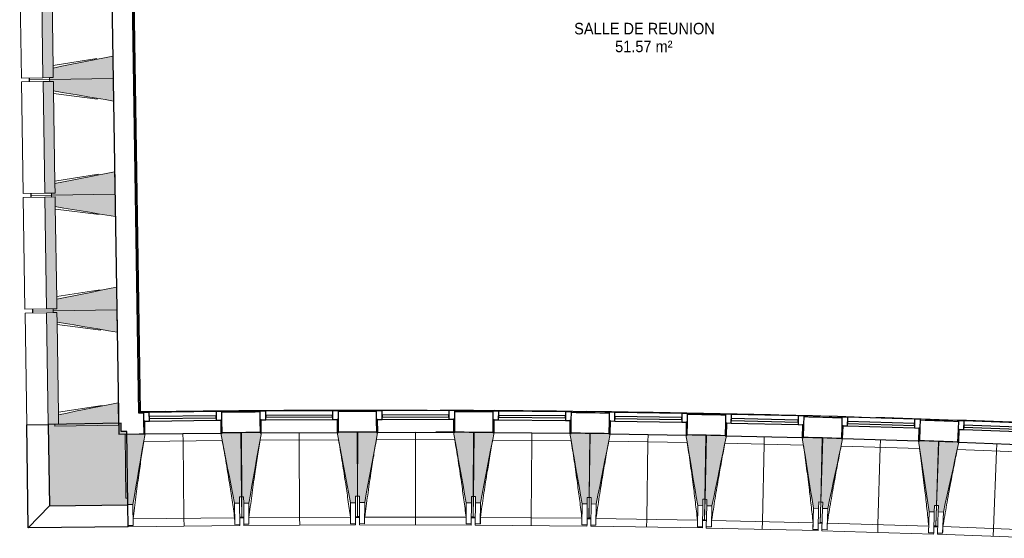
# Model space of a CAD drawing. Header units: millimetres. Extents: x 1909 to 61055, y -36590 to 14615.
# Tile 1 of 42: x 15642 to 23302, y -21351 to -17313. Entities that reach past the tile are written whole.
import ezdxf

# ---------------------------------------------------------------- set-up
doc = ezdxf.new("R2010")
doc.units = ezdxf.units.MM
for name, color, linetype, lineweight in [('A-AREA-IDEN', 7, 'Continuous', 30), ('A-FLOR', 7, 'Continuous', 25), ('A-FLOR-HRAL', 7, 'Continuous', 18), ('A-GENM', 7, 'Continuous', 18), ('A-GLAZ', 7, 'Continuous', 25), ('A-WALL', 7, 'Continuous', 25), ('A-WALL-PATT', 7, 'Continuous', 25), ('I-WALL', 7, 'Continuous', 25), ('S-BEAM', 7, 'Continuous', 18)]:
    doc.layers.add(name, color=color, linetype=linetype, lineweight=lineweight)
doc.styles.add('Arial_1', font='arial.ttf', dxfattribs={"width": 0.9, "height": 90})

# ---------------------------------------------------------------- blocks, each defined once
blk = doc.blocks.new('XXX_VIDE FENETRE - 590-389517-2021_015_1111_DCE_1_50_N0 FINI_SSI_GEN')
at = {"layer": 'A-GLAZ'}
for p, q in [((-305.1, 0), (-305.1, -100)), ((-295.1, 0), (-305.1, 0)), ((295.1, 0), (-295.1, 0)), ((-295.1, -100), (-295.1, 0)), ((305.1, 0), (295.1, 0)), ((295.1, 0), (295.1, -100)), ((305.1, -100), (305.1, 0)), ((-305.1, -100), (-295.1, -100)), ((-260.1, -100), (-305.1, -100)), ((-305.1, -100), (-305.1, -167.5)), ((-260.1, -167.5), (-260.1, -100)), ((260.1, -100), (-260.1, -100)), ((260.1, -100), (260.1, -167.5)), ((305.1, -100), (260.1, -100)), ((295.1, -100), (305.1, -100)), ((305.1, -167.5), (305.1, -100)), ((-305.1, -167.5), (-260.1, -167.5)), ((-260.1, -167.5), (260.1, -167.5)), ((260.1, -167.5), (305.1, -167.5))]:
    blk.add_line(p, q, dxfattribs=at)
at = {"layer": 'A-GLAZ', "color": 173, "true_color": 0x5c63b1}
for p, q in [((260.1, -120), (-260.1, -120)), ((-260.1, -120), (-260.1, -135)), ((-260.1, -135), (260.1, -135)), ((260.1, -135), (260.1, -120))]:
    blk.add_line(p, q, dxfattribs=at)
blk = doc.blocks.new('Garde-corps - Garde-corps-505471-2021_015_1111_DCE_1_50_N0 FINI_SSI_GEN')
at = {"layer": 'A-FLOR-HRAL'}
for p, q in [((-23086, -20374.6), (-23179.6, -14274.3)), ((-23079, -20367.4), (-23172.4, -14281.4)), ((-23077.3, -20365.6), (-23170.6, -14283.1)), ((-23075.7, -20363.9), (-23168.9, -14284.7)), ((-23053.8, -20374.2), (-23086, -20374.6)), ((-23053.8, -20374.5), (-23086, -20374.6)), ((-22881.9, -20361.4), (-23075.7, -20364)), ((-22496.9, -20361.8), (-23075.7, -20363.9)), ((-22194.8, -20367.9), (-22206.1, -20368)), ((-21242.4, -20361.3), (-21421.4, -20361.5)), ((-21305.3, -20364.3), (-21317.5, -20364.3)), ((-20334.9, -20364.6), (-20632.1, -20365.7)), ((-20334.9, -20364.3), (-20512.2, -20363.2)), ((-20416.3, -20366.8), (-20428.3, -20366.7)), ((-19430.2, -20373.6), (-19589.1, -20371.5)), ((-19528.2, -20375.3), (-19538.4, -20375.2)), ((-18640.7, -20389.9), (-18648.3, -20389.7)), ((-17756.3, -20410.4), (-17767, -20410.1)), ((-16861.8, -20437.2), (-16867.8, -20437))]:
    blk.add_line(p, q, dxfattribs=at)
at = {"layer": 'A-FLOR-HRAL', "flags": 128}
for points in [[(-23086, -20374.6), (-23086.1, -20374.7), (-23086.4, -20375), (-23086.8, -20375.4), (-23087.3, -20376), (-23087.9, -20376.5), (-23088.4, -20377.1), (-23089, -20377.7)], [(-23079, -20367.4), (-23082.5, -20371), (-23086, -20374.6)], [(-23075.7, -20363.9), (-23075.7, -20364), (-23075.8, -20364), (-23075.9, -20364.2), (-23076.1, -20364.4), (-23076.3, -20364.6), (-23076.5, -20364.8), (-23076.7, -20365), (-23076.9, -20365.2), (-23077.1, -20365.4), (-23077.3, -20365.6)], [(-20066.6, -20360.7), (-20319.7, -20353.9), (-20757, -20355.5)]]:
    blk.add_lwpolyline(points, dxfattribs=at)
at = {"layer": 'A-FLOR-HRAL'}
for radius, start, end in [(130446.8, 87.310169, 90.815427), (130448.6, 89.835073, 90.814662), (130439.7, 90.406296, 90.536372), (130448.6, 89.336655, 89.7902), (130448.6, 88.37491, 89.291333), (130439.7, 88.843215, 88.944631), (130439.7, 88.437759, 88.546818), (130448.6, 87.310907, 88.301428), (130439.7, 88.038301, 88.149006)]:
    blk.add_arc((-21222.6, -150801), radius, start, end, dxfattribs=at)
blk = doc.blocks.new('B02_ARC_rvt-1-2021_015_1111_DCE_1_50_N0 FINI_SSI_GEN')
at = {"layer": 'A-FLOR'}
blk.add_line((-16816.9, -20598.5), (-16761.3, -20600.5), dxfattribs=at)
at = {"layer": 'I-WALL'}
for p, q in [((-23342.6, -14273.6), (-23246.5, -20540)), ((-23089, -20377.7), (-23182.7, -14271.4)), ((-23053.8, -20377.2), (-23089, -20377.7)), ((-20631.4, -20525.6), (-20778.9, -20525.1)), ((-20631.4, -20524.5), (-20631.4, -20525.6)), ((-23246.5, -20540), (-23086.5, -20537.6)), ((-23086.5, -20537.6), (-23051.9, -20537.1))]:
    blk.add_line(p, q, dxfattribs=at)
for radius, start, end in [(130436.7, 90.406299, 90.536369), (130436.7, 90.008684, 90.138261), (130436.7, 89.610089, 89.740641), (130436.7, 89.212665, 89.342052), (130436.7, 88.814853, 88.944628), (130436.7, 88.41704, 88.546816), (130436.7, 88.019227, 88.149003), (130276.7, 90.406468, 90.536211), (130276.7, 90.008366, 90.138102), (130276.7, 89.610257, 89.739993), (130276.7, 89.212833, 89.34189), (130276.7, 88.81502, 88.944466), (130276.7, 88.417206, 88.546653), (130276.7, 88.019392, 88.14884)]:
    blk.add_arc((-21222.6, -150801), radius, start, end, dxfattribs=at)
at = {"layer": 'A-FLOR-HRAL', "lineweight": 18}
blk.add_blockref('Garde-corps - Garde-corps-505471-2021_015_1111_DCE_1_50_N0 FINI_SSI_GEN', (0, 0), dxfattribs=at)
at = {"layer": 'A-GLAZ', "lineweight": 18}
for p, rotation in [((-22746.8, -20535), 180.6653118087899), ((-21841.7, -20527.8), 180.2680427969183), ((-20936.5, -20525.9), 180.2680427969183), ((-20031.3, -20531.1), 179.4735047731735), ((-19127.8, -20542.5), 179.0762357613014), ((-18223.4, -20560.2), 178.6789667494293), ((-17319.2, -20584.2), 178.2816977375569), ((-16415.2, -20614.5), 177.8844287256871)]:
    blk.add_blockref('XXX_VIDE FENETRE - 590-389517-2021_015_1111_DCE_1_50_N0 FINI_SSI_GEN', p, dxfattribs=dict(at, rotation=rotation))
blk = doc.blocks.new('20_MUR PREFA_01 - MODULE_01 B-3165811-2021_015_1111_DCE_1_50_N0 FINI_SSI_GEN')
at = {"layer": 'A-GENM'}
for p, q in [((0, 722.1), (0, 661.4)), ((0, 661.4), (0, 58.5)), ((0, 0.7), (0, 58.5))]:
    blk.add_line(p, q, dxfattribs=at)
blk = doc.blocks.new('Murs 5 - Murs 1-3191041-2021_015_1111_DCE_1_50_N0 FINI_SSI_GEN')
at = {"layer": 'A-WALL-PATT', "true_color": 0x787878}
blk.add_hatch(color=8, dxfattribs=at).paths.add_polyline_path([(-23784.6, -21097.2), (-23175.4, -21090.2), (-23182.1, -20519), (-23226.5, -20519), (-23227.5, -20455.8), (-23794.3, -20464.5), (-23789.9, -20749.6)])
at = {"layer": 'A-WALL'}
for p, q in [((-23962, -20467.1), (-23794.3, -20464.5)), ((-23949.7, -21270.4), (-23962, -20467.1)), ((-23227.5, -20455.8), (-23794.3, -20464.5)), ((-23794.3, -20464.5), (-23784.6, -21097.2)), ((-23226.5, -20519.5), (-23227.5, -20455.8)), ((-23182.1, -20519), (-23226.5, -20519.5)), ((-23175.4, -21090.2), (-23182.1, -20519)), ((-23784.6, -21097.2), (-23949.7, -21270.4)), ((-23784.6, -21097.2), (-23175.4, -21090.2)), ((-23173.4, -21261.3), (-23175.4, -21090.2)), ((-23173.4, -21261.3), (-23949.7, -21270.4))]:
    blk.add_line(p, q, dxfattribs=at)
blk = doc.blocks.new('B02_DC_STR_rvt-1-2021_015_1111_DCE_1_50_N0 FINI_SSI_GEN')
at = {"layer": 'S-BEAM', "lineweight": 5, "true_color": 0x787878}
for points in [[(-23835.7, -17764.9), (-23755.1, -17763.6), (-23768.4, -16893.7), (-23849.1, -16895), (-23835.7, -17763.6)], [(-23783.6, -17779.1), (-23289, -17771.5), (-23291.7, -17596.5), (-23756.2, -17689.2), (-23755.1, -17763.6), (-23783.8, -17764.1), (-23783.7, -17771.5)], [(-23286.3, -17946.4), (-23289, -17771.5), (-23783.6, -17779.1), (-23783.4, -17794.1), (-23754.6, -17794.1), (-23753.5, -17868.1), (-23341.7, -17937.1)], [(-23821.9, -18664.7), (-23741.3, -18663.5), (-23754.6, -17793.6), (-23835.3, -17794.8), (-23821.9, -18663.5)], [(-23769.8, -18678.9), (-23275.2, -18671.4), (-23277.9, -18496.4), (-23742.4, -18589.1), (-23741.3, -18663.5), (-23770, -18663.9), (-23769.9, -18671.4)], [(-23272.5, -18846.3), (-23275.2, -18671.4), (-23769.8, -18678.9), (-23769.6, -18693.9), (-23740.8, -18693.9), (-23739.7, -18768), (-23275.2, -18845.9)], [(-23808.1, -19564.6), (-23727.5, -19563.4), (-23740.8, -18693.5), (-23821.5, -18694.7), (-23808.1, -19563.4)], [(-23756, -19578.8), (-23261.4, -19571.3), (-23264.1, -19396.3), (-23728.6, -19489), (-23727.5, -19563.4), (-23756.2, -19563.8), (-23756.1, -19571.3)], [(-23794.3, -20464.5), (-23713.7, -20463.3), (-23727, -19593.4), (-23807.7, -19594.6), (-23794.3, -20463.3)], [(-23258.7, -19746.2), (-23261.4, -19571.3), (-23756, -19578.8), (-23755.8, -19593.8), (-23727, -19593.8), (-23725.9, -19667.8), (-23261.4, -19745.8)], [(-23742.2, -20478.7), (-23247.6, -20471.1), (-23250.3, -20296.2), (-23714.8, -20388.8), (-23713.7, -20463.3), (-23742.4, -20463.7), (-23742.3, -20471.1)], [(-22345.5, -21078.5), (-22305.5, -21078), (-22305.5, -21028), (-22291.1, -21027.8), (-22296.9, -20529.1), (-22441.8, -20530.7), (-22441.8, -20531.4), (-22451.7, -20531.5), (-22355.3, -21028)], [(-22274.1, -21077.9), (-22234.1, -21077.7), (-22136.8, -20529.2), (-22146.8, -20529.2), (-22147.2, -20528.5), (-22291.7, -20529.2), (-22289.3, -21028), (-22274.3, -21028), (-22274.1, -21077.7)], [(-21444.1, -21074), (-21404.1, -21073.9), (-21404.1, -21023.9), (-21389.4, -21023.8), (-21391.7, -20525), (-21536.6, -20525.7), (-21536.6, -20526.4), (-21546.6, -20526.4), (-21453.5, -21023.9)], [(-21332.7, -21073.1), (-21232, -20527.3), (-21241.6, -20527.3), (-21242.1, -20524.5), (-21386.5, -20524.2), (-21387.6, -21023), (-21372.6, -21023), (-21372.6, -21073)], [(-20502.7, -21075), (-20502.6, -21025), (-20487.6, -21025), (-20486.5, -20526.2), (-20641.5, -20525.9), (-20542.7, -21074.9)], [(-20431.3, -21075.5), (-20326.4, -20528.3), (-20336.4, -20528.3), (-20336.4, -20527.6), (-20481.3, -20526.2), (-20485.9, -21025), (-20470.9, -21025.1), (-20470.9, -21075.1)], [(-23175.4, -21088.1), (-23135.4, -21087.6), (-23041.9, -20538.4), (-23051.9, -20538.4), (-23051.9, -20537.8), (-23196.8, -20539.5), (-23191, -21038.3), (-23176, -21038.3), (-23175.5, -21087.6)], [(-19601.4, -21083.1), (-19600.9, -21033.1), (-19585.9, -21033.3), (-19581.3, -20534.5), (-19726.2, -20533.2), (-19726.2, -20533.9), (-19736.2, -20533.9), (-19641.4, -21082.8)], [(-19531.6, -21084.2), (-19422.9, -20537.7), (-19432.8, -20537.6), (-19432.8, -20536.9), (-19577.7, -20534.6), (-19585.7, -21033.3), (-19570.7, -21033.5), (-19571.5, -21083.5), (-19570.7, -21083.5)], [(-18701.7, -21097.5), (-18700.9, -21047.5), (-18685.9, -21047.8), (-18677.8, -20549.1), (-18822.7, -20546.7), (-18822.7, -20547.4), (-18832.7, -20547.4), (-18741.7, -21096.9)], [(-18631, -21099.1), (-18518.5, -20553.4), (-18528.4, -20553.2), (-18528.4, -20552.5), (-18673.3, -20549.2), (-18684.8, -21047.8), (-18669.8, -21048.2), (-18670.9, -21098.2), (-18669.8, -21098.2)], [(-17801.2, -21118.2), (-17800, -21068.2), (-17785, -21068.6), (-17773.5, -20569.9), (-17918.4, -20566.6), (-17918.4, -20567.3), (-17928.3, -20567.3), (-17841.2, -21117.3), (-17807.8, -21118.1)], [(-17730.5, -21120.2), (-17614.2, -20575.4), (-17624.2, -20575.1), (-17624.2, -20574.4), (-17769, -20570.1), (-17784, -21068.6), (-17769, -21069.1), (-17770.5, -21119), (-17769, -21119.1)], [(-16900.9, -21145.1), (-16899.4, -21095.2), (-16884.4, -21095.6), (-16869.4, -20597), (-17014.2, -20592.7), (-17014.3, -20593.4), (-17024.2, -20593.4), (-16940.8, -21143.9)], [(-16830.2, -21147.7), (-16710.1, -20603.6), (-16720.1, -20603.2), (-16720.1, -20602.6), (-16864.9, -20597.2), (-16883.3, -21095.7), (-16868.3, -21096.2), (-16870.1, -21146.2), (-16868.3, -21146.2)]]:
    blk.add_hatch(color=8, dxfattribs=at).paths.add_polyline_path(points)
at = {"layer": 'A-FLOR'}
for p, q in [((-23944.1, -17766.5), (-23943.9, -17781.5)), ((-23943.9, -17781.5), (-23943.7, -17796.5)), ((-23930.3, -18666.4), (-23930.1, -18681.4)), ((-23930.1, -18681.4), (-23929.9, -18696.4)), ((-23916.5, -19566.3), (-23916.3, -19581.3)), ((-23916.3, -19581.3), (-23916.1, -19596.3)), ((-22289.2, -21189.9), (-22304.2, -21190.1)), ((-22304.2, -21190.8), (-22273.6, -21190.5)), ((-22288.6, -21190.6), (-22289.2, -21190.6)), ((-22273.6, -21190), (-22288.6, -21190.1)), ((-21388.6, -21185.9), (-21403.6, -21186)), ((-21403.6, -21186.4), (-21373, -21186.4)), ((-21388, -21186.4), (-21388.6, -21186.4)), ((-21373, -21185.1), (-21388, -21185.1)), ((-20488, -21187.1), (-20503, -21187.1)), ((-20472.4, -21188.6), (-20503, -21188.4)), ((-20503, -21188.4), (-20472.4, -21188.6)), ((-19573.4, -21196.9), (-19602.4, -21196.5)), ((-19602.4, -21196.5), (-19573.4, -21196.9)), ((-19573.4, -21195.6), (-19588.4, -21195.4)), ((-18688.5, -21209.9), (-18703.5, -21209.6)), ((-18673.6, -21211.5), (-18703.5, -21210.9)), ((-18703.5, -21210.9), (-18673.6, -21211.5)), ((-17803.8, -21231.6), (-17773.9, -21232.3)), ((-17773.8, -21231.1), (-17788.8, -21230.6)), ((-16889.3, -21257.6), (-16904.2, -21257.2)), ((-16874.3, -21259.4), (-16904.2, -21258.4)), ((-16904.2, -21258.4), (-16874.3, -21259.4))]:
    blk.add_line(p, q, dxfattribs=at)
at = {"layer": 'S-BEAM'}
for p, q in [((-24016.8, -16897.5), (-24003.4, -17767.4)), ((-23849.1, -16895), (-23835.7, -17764.9)), ((-23756.2, -17688.6), (-23767.3, -16968.7)), ((-23756.5, -17669.7), (-23417, -17616.2)), ((-23289, -17771.5), (-23291.7, -17596.5)), ((-23756.2, -17689.2), (-23755.1, -17763.6)), ((-23755.1, -17763.6), (-23756.2, -17689.2)), ((-23835.7, -17764.9), (-24003.4, -17767.4)), ((-23943.9, -17781.5), (-23944.1, -17766.5)), ((-23835.7, -17764.9), (-23755.1, -17763.6)), ((-23755.1, -17763.6), (-23783.8, -17764.1)), ((-23783.8, -17764.1), (-23783.6, -17779.1)), ((-23783.6, -17779.1), (-23289, -17771.5)), ((-23289, -17771.5), (-23783.6, -17779.1)), ((-23286.3, -17946.4), (-23289, -17771.5)), ((-24003, -17797.4), (-23835.3, -17794.8)), ((-24003, -17797.4), (-23989.6, -18667.3)), ((-23783.6, -17779.1), (-23943.9, -17781.5)), ((-23943.9, -17781.5), (-23783.6, -17779.1)), ((-23943.7, -17796.5), (-23943.9, -17781.5)), ((-23754.6, -17793.6), (-23835.3, -17794.8)), ((-23835.3, -17794.8), (-23821.9, -18664.7)), ((-23783.6, -17779.1), (-23783.4, -17794.1)), ((-23783.4, -17794.1), (-23754.6, -17793.6)), ((-23754.6, -17793.6), (-23753.5, -17868.1)), ((-23753.5, -17868.1), (-23754.6, -17793.6)), ((-23742.4, -18588.5), (-23753.5, -17868.6)), ((-23412.2, -17930.6), (-23753.2, -17887.5)), ((-23742.7, -18569.6), (-23403.2, -18516.1)), ((-23275.2, -18671.4), (-23277.9, -18496.4)), ((-23742.4, -18589.1), (-23741.3, -18663.5)), ((-23741.3, -18663.5), (-23742.4, -18589.1)), ((-23821.9, -18664.7), (-23989.6, -18667.3)), ((-23930.1, -18681.4), (-23930.3, -18666.4)), ((-23769.8, -18678.9), (-23930.1, -18681.4)), ((-23930.1, -18681.4), (-23769.8, -18678.9)), ((-23929.9, -18696.4), (-23930.1, -18681.4)), ((-23821.9, -18664.7), (-23741.3, -18663.5)), ((-23741.3, -18663.5), (-23770, -18663.9)), ((-23770, -18663.9), (-23769.8, -18678.9)), ((-23769.8, -18678.9), (-23275.2, -18671.4)), ((-23275.2, -18671.4), (-23769.8, -18678.9)), ((-23769.8, -18678.9), (-23769.6, -18693.9)), ((-23272.5, -18846.3), (-23275.2, -18671.4)), ((-23989.2, -18697.3), (-23821.5, -18694.7)), ((-23989.2, -18697.3), (-23975.8, -19567.2)), ((-23740.8, -18693.5), (-23821.5, -18694.7)), ((-23821.5, -18694.7), (-23808.1, -19564.6)), ((-23769.6, -18693.9), (-23740.8, -18693.5)), ((-23740.8, -18693.5), (-23739.7, -18768)), ((-23739.7, -18768), (-23740.8, -18693.5)), ((-23728.6, -19488.4), (-23739.7, -18768.5)), ((-23398.4, -18830.5), (-23739.4, -18787.4)), ((-23728.9, -19469.5), (-23389.4, -19416)), ((-23261.4, -19571.3), (-23264.1, -19396.3)), ((-23728.6, -19489), (-23727.5, -19563.4)), ((-23727.5, -19563.4), (-23728.6, -19489)), ((-23808.1, -19564.6), (-23975.8, -19567.2)), ((-23975.4, -19597.2), (-23807.7, -19594.6)), ((-23975.4, -19597.2), (-23962, -20467.1)), ((-23916.3, -19581.3), (-23916.5, -19566.3)), ((-23756, -19578.8), (-23916.3, -19581.3)), ((-23916.3, -19581.3), (-23756, -19578.8)), ((-23916.1, -19596.3), (-23916.3, -19581.3)), ((-23808.1, -19564.6), (-23727.5, -19563.4)), ((-23727, -19593.4), (-23807.7, -19594.6)), ((-23807.7, -19594.6), (-23794.3, -20464.5)), ((-23727.5, -19563.4), (-23756.2, -19563.8)), ((-23756.2, -19563.8), (-23756, -19578.8)), ((-23756, -19578.8), (-23261.4, -19571.3)), ((-23261.4, -19571.3), (-23756, -19578.8)), ((-23756, -19578.8), (-23755.8, -19593.8)), ((-23755.8, -19593.8), (-23727, -19593.4)), ((-23727, -19593.4), (-23725.9, -19667.8)), ((-23725.9, -19667.8), (-23727, -19593.4)), ((-23258.7, -19746.2), (-23261.4, -19571.3)), ((-23714.8, -20388.3), (-23725.8, -19668.4)), ((-23384.6, -19730.3), (-23725.6, -19687.3)), ((-23247.6, -20471.1), (-23250.3, -20296.2)), ((-23715.1, -20369.4), (-23375.6, -20315.9)), ((-23714.8, -20388.8), (-23713.7, -20463.3)), ((-23713.7, -20463.3), (-23714.8, -20388.8)), ((-23794.3, -20464.5), (-23962, -20467.1)), ((-23794.3, -20464.5), (-23713.7, -20463.3)), ((-23713.7, -20463.3), (-23742.4, -20463.7)), ((-23742.4, -20463.7), (-23742.2, -20478.7)), ((-23742.2, -20478.7), (-23247.6, -20471.1)), ((-22296.9, -20529.1), (-22441.8, -20530.7)), ((-22291.1, -21027.8), (-22296.9, -20529.1)), ((-22146.8, -20528.5), (-22291.7, -20529.2)), ((-22291.7, -20529.2), (-22289.3, -21028)), ((-21391.7, -20525), (-21536.7, -20525.7)), ((-21389.4, -21023.8), (-21391.7, -20525)), ((-21386.5, -20524.2), (-21387.6, -21023)), ((-21241.6, -20524.5), (-21386.5, -20524.2)), ((-21231.6, -20525.1), (-21231.5, -20524.5)), ((-20936.5, -20525.9), (-20641.4, -20526.6)), ((-20486.5, -20526.2), (-20641.5, -20525.9)), ((-20487.6, -21025), (-20486.5, -20526.2)), ((-20481.3, -20526.2), (-20485.9, -21025)), ((-20336.4, -20527.6), (-20481.3, -20526.2)), ((-23051.9, -20537.8), (-23196.8, -20539.5)), ((-23196.8, -20539.5), (-23191, -21038.3)), ((-22440.9, -20589.2), (-23051.4, -20596.3)), ((-21536.2, -20584.2), (-22146.6, -20587)), ((-20631.4, -20584.4), (-21241.9, -20583)), ((-19726.6, -20591.7), (-20337.1, -20586)), ((-19581.3, -20534.5), (-19726.3, -20533.2)), ((-19585.9, -21033.3), (-19581.3, -20534.5)), ((-19577.7, -20534.6), (-19585.7, -21033.3)), ((-19432.8, -20536.9), (-19577.7, -20534.6)), ((-18823.5, -20605.2), (-19433.9, -20595.4)), ((-18677.8, -20549.1), (-18822.8, -20546.7)), ((-18685.9, -21047.8), (-18677.8, -20549.1)), ((-18673.3, -20549.2), (-18684.8, -21047.8)), ((-18528.4, -20552.5), (-18673.3, -20549.2)), ((-17773.5, -20569.9), (-17918.5, -20566.6)), ((-17785, -21068.6), (-17773.5, -20569.9)), ((-17769, -20570.1), (-17784, -21068.6)), ((-17624.2, -20574.4), (-17769, -20570.1)), ((-16869.4, -20597), (-17014.3, -20592.7)), ((-16884.4, -21095.6), (-16869.4, -20597)), ((-16864.9, -20597.2), (-16883.3, -21095.7)), ((-16720.1, -20602.6), (-16864.9, -20597.2)), ((-17919.6, -20625), (-18529.9, -20611)), ((-17015.8, -20651.2), (-17626.1, -20632.8)), ((-16112.3, -20683.5), (-16722.4, -20661)), ((-23191, -21038.3), (-23176, -21038.1)), ((-23176, -21038.1), (-23175.4, -21088.1)), ((-22306.1, -21028), (-22291.1, -21027.8)), ((-22305.5, -21078), (-22306.1, -21028)), ((-22291.1, -21027.8), (-22289.2, -21189.9)), ((-22289.3, -21028), (-22274.3, -21027.9)), ((-22288.6, -21190.1), (-22289.3, -21028)), ((-22274.3, -21027.9), (-22274.1, -21077.9)), ((-21404.4, -21023.9), (-21389.4, -21023.8)), ((-21404.1, -21073.9), (-21404.4, -21023.9)), ((-21389.4, -21023.8), (-21388.6, -21185.9)), ((-21388, -21185.1), (-21387.6, -21023)), ((-21387.6, -21023), (-21372.6, -21023)), ((-21372.6, -21023), (-21372.7, -21073)), ((-20502.7, -21075), (-20502.6, -21025)), ((-20502.6, -21025), (-20487.6, -21025)), ((-20487.6, -21025), (-20488, -21187.1)), ((-20487.4, -21187.1), (-20485.9, -21025)), ((-20485.9, -21025), (-20470.9, -21025.1)), ((-20470.9, -21025.1), (-20471.3, -21075.1)), ((-19601.4, -21083.1), (-19600.9, -21033.1)), ((-19600.9, -21033.1), (-19585.9, -21033.3)), ((-19588.4, -21195.4), (-19585.7, -21033.3)), ((-19585.9, -21033.3), (-19587.4, -21195.4)), ((-19585.7, -21033.3), (-19570.7, -21033.5)), ((-19570.7, -21033.5), (-19571.5, -21083.5)), ((-18701.7, -21097.5), (-18700.9, -21047.5)), ((-18700.9, -21047.5), (-18685.9, -21047.8)), ((-18688.5, -21209.9), (-18684.8, -21047.8)), ((-18685.9, -21047.8), (-18688.3, -21202.1)), ((-18684.8, -21047.8), (-18669.8, -21048.2)), ((-18669.8, -21048.2), (-18670.9, -21098.2)), ((-23175.4, -21088.1), (-23135.4, -21087.6)), ((-23133.5, -21251.8), (-23135.4, -21087.6)), ((-22345.5, -21078.5), (-22305.5, -21078)), ((-22345.5, -21078.5), (-22343.6, -21242.7)), ((-22305.5, -21078), (-22303.6, -21242.2)), ((-22274.1, -21077.9), (-22234.1, -21077.7)), ((-22273.3, -21242.1), (-22274.1, -21077.9)), ((-22233.3, -21241.9), (-22234.1, -21077.7)), ((-21444.1, -21074), (-21404.1, -21073.9)), ((-21444.1, -21074), (-21443.4, -21238.3)), ((-21404.1, -21073.9), (-21403.4, -21238.1)), ((-21373.1, -21237.2), (-21372.7, -21073)), ((-21372.7, -21073), (-21332.7, -21073.1)), ((-21333.1, -21237.3), (-21332.7, -21073.1)), ((-20542.7, -21074.9), (-20543.1, -21239.1)), ((-20542.7, -21074.9), (-20502.7, -21075)), ((-20502.7, -21075), (-20503.1, -21239.2)), ((-20472.9, -21239.3), (-20471.3, -21075.1)), ((-20471.3, -21075.1), (-20431.3, -21075.5)), ((-20432.9, -21239.7), (-20431.3, -21075.5)), ((-19641.4, -21082.8), (-19642.9, -21247)), ((-19641.4, -21082.8), (-19601.4, -21083.1)), ((-19601.4, -21083.1), (-19602.9, -21247.3)), ((-19574.2, -21247.7), (-19571.5, -21083.5)), ((-19571.5, -21083.5), (-19531.6, -21084.2)), ((-19534.2, -21248.3), (-19531.6, -21084.2)), ((-18741.7, -21096.9), (-18744.3, -21261.1)), ((-18741.7, -21096.9), (-18701.7, -21097.5)), ((-18701.7, -21097.5), (-18704.3, -21261.7)), ((-18674.7, -21262.3), (-18670.9, -21098.2)), ((-18670.9, -21098.2), (-18631, -21099.1)), ((-18634.7, -21263.2), (-18631, -21099.1)), ((-17841.2, -21117.3), (-17844.9, -21281.5)), ((-17841.2, -21117.3), (-17801.2, -21118.2)), ((-17801.2, -21118.2), (-17805, -21282.4)), ((-17801.2, -21118.2), (-17800, -21068.2)), ((-17800, -21068.2), (-17785, -21068.6)), ((-17788.8, -21230.6), (-17784, -21068.6)), ((-17785, -21068.6), (-17788.6, -21223.1)), ((-17784, -21068.6), (-17769, -21069.1)), ((-17775.4, -21283.2), (-17770.5, -21119)), ((-17769, -21069.1), (-17770.5, -21119)), ((-17770.5, -21119), (-17730.5, -21120.2)), ((-17735.4, -21284.4), (-17730.5, -21120.2)), ((-16900.9, -21145.1), (-16899.4, -21095.2)), ((-16899.4, -21095.2), (-16884.4, -21095.6)), ((-16889.3, -21257.6), (-16883.3, -21095.7)), ((-16884.4, -21095.6), (-16889, -21250.2)), ((-16883.3, -21095.7), (-16868.3, -21096.2)), ((-16868.3, -21096.2), (-16870.1, -21146.2)), ((-23133.9, -21200.3), (-22344.4, -21191.1)), ((-22304.2, -21192.2), (-22289.2, -21192)), ((-22289.2, -21190.6), (-22289.2, -21192)), ((-22288.6, -21192.2), (-22288.6, -21190.6)), ((-22288.6, -21192.2), (-22273.6, -21192.1)), ((-22233.3, -21190.4), (-21443.8, -21186.7)), ((-21403.6, -21188.1), (-21388.6, -21188)), ((-21388.6, -21186.4), (-21388.6, -21188)), ((-21388, -21187.2), (-21388, -21186.4)), ((-21388, -21187.2), (-21373, -21187.2)), ((-21332.7, -21185.7), (-20543.2, -21187.5)), ((-20503, -21189.2), (-20488, -21189.2)), ((-20488, -21188.5), (-20488, -21189.2)), ((-20487.4, -21189.2), (-20487.4, -21188.5)), ((-20487.4, -21189.2), (-20472.4, -21189.3)), ((-20432.1, -21188.1), (-19642.7, -21195.4)), ((-19602.4, -21197.3), (-19587.4, -21197.5)), ((-19588.4, -21197.5), (-19588.4, -21196.8)), ((-19588.4, -21197.5), (-19573.4, -21197.7)), ((-19587.4, -21196.8), (-19587.4, -21197.5)), ((-19533.1, -21196.8), (-18743.7, -21209.5)), ((-18703.5, -21211.7), (-18688.6, -21212)), ((-18688.6, -21212), (-18688.6, -21211.2)), ((-18688.6, -21212), (-18673.6, -21212.3)), ((-18633.3, -21211.7), (-17844, -21229.9)), ((-16940.8, -21143.9), (-16945.8, -21308.1)), ((-16940.8, -21143.9), (-16900.9, -21145.1)), ((-16900.9, -21145.1), (-16905.8, -21309.3)), ((-16876.2, -21310.3), (-16870.1, -21146.2)), ((-16870.1, -21146.2), (-16830.2, -21147.7)), ((-16836.2, -21311.7), (-16830.2, -21147.7)), ((-23133.5, -21251.8), (-23173.5, -21252.3)), ((-23173.4, -21261.3), (-22303.5, -21251.2)), ((-23133.5, -21251.6), (-23133.5, -21251.8)), ((-22303.6, -21242.2), (-22343.6, -21242.7)), ((-22343.6, -21242.7), (-22343.6, -21242.4)), ((-22303.6, -21242.2), (-22303.5, -21251.2)), ((-22233.3, -21241.9), (-22273.3, -21242.1)), ((-22273.3, -21251.2), (-22273.3, -21242.1)), ((-22273.3, -21251.2), (-21403.3, -21247.1)), ((-22233.3, -21241.7), (-22233.3, -21241.9)), ((-21443.4, -21238.3), (-21443.4, -21238)), ((-21403.4, -21238.1), (-21443.4, -21238.3)), ((-21403.4, -21238.1), (-21403.3, -21247.1)), ((-21333.1, -21237.3), (-21373.1, -21237.2)), ((-21373.1, -21246.3), (-21373.1, -21237.2)), ((-21373.1, -21246.3), (-20503.1, -21248.2)), ((-21333.1, -21237.1), (-21333.1, -21237.3)), ((-20543.1, -21239.1), (-20543.1, -21238.8)), ((-20503.1, -21239.2), (-20543.1, -21239.1)), ((-20503.1, -21239.2), (-20503.1, -21248.2)), ((-20432.9, -21239.7), (-20472.9, -21239.3)), ((-20472.9, -21248.4), (-20472.9, -21239.3)), ((-20472.9, -21248.4), (-19603, -21256.4)), ((-20432.8, -21239.5), (-20432.9, -21239.7)), ((-19642.9, -21247), (-19642.9, -21246.7)), ((-19602.9, -21247.3), (-19642.9, -21247)), ((-19602.9, -21247.3), (-19603, -21256.4)), ((-19574.3, -21256.7), (-19574.2, -21247.7)), ((-19574.3, -21256.7), (-18704.5, -21270.8)), ((-19534.2, -21248.3), (-19574.2, -21247.7)), ((-19534.2, -21248.1), (-19534.2, -21248.3)), ((-18744.3, -21261.1), (-18744.3, -21260.8)), ((-18704.3, -21261.7), (-18744.3, -21261.1)), ((-18704.3, -21261.7), (-18704.5, -21270.8)), ((-18674.9, -21271.4), (-18674.7, -21262.3)), ((-18674.9, -21271.4), (-17805.2, -21291.4)), ((-18634.7, -21263.2), (-18674.7, -21262.3)), ((-18634.7, -21263), (-18634.7, -21263.2)), ((-17844.9, -21281.5), (-17845, -21281.2)), ((-17805, -21282.4), (-17844.9, -21281.5)), ((-17805, -21282.4), (-17805.2, -21291.4)), ((-17803.8, -21232.4), (-17788.9, -21232.7)), ((-17788.9, -21232.8), (-17788.9, -21232)), ((-17788.9, -21232.8), (-17773.9, -21233.2)), ((-17775.7, -21292.2), (-17775.4, -21283.2)), ((-17775.7, -21292.2), (-16906, -21318.3)), ((-17735.4, -21284.4), (-17775.4, -21283.2)), ((-17735.4, -21284.1), (-17735.4, -21284.4)), ((-17733.6, -21232.8), (-16944.4, -21256.5)), ((-16904.3, -21259.3), (-16889.3, -21259.7)), ((-16889.3, -21259.8), (-16889.3, -21258.9)), ((-16889.3, -21259.8), (-16874.4, -21260.3)), ((-16834.1, -21260.2), (-16045.1, -21289.4)), ((-16945.8, -21308.1), (-16945.8, -21307.8)), ((-16905.8, -21309.3), (-16945.8, -21308.1)), ((-16905.8, -21309.3), (-16906, -21318.3)), ((-16876.5, -21319.3), (-16876.2, -21310.3)), ((-16876.5, -21319.3), (-16007.1, -21351.4)), ((-16836.2, -21311.7), (-16876.2, -21310.3)), ((-16836.2, -21311.5), (-16836.2, -21311.7))]:
    blk.add_line(p, q, dxfattribs=at)
at = {"layer": 'S-BEAM', "flags": 128}
for points in [[(-23291.7, -17596.5), (-23358, -17609.7), (-23424.4, -17623), (-23490.8, -17636.2), (-23557.1, -17649.4), (-23623.5, -17662.7), (-23689.8, -17675.9), (-23756.2, -17689.2)], [(-23753.5, -17868.1), (-23686.7, -17879.3), (-23620, -17890.5), (-23553.3, -17901.7), (-23486.5, -17912.9), (-23419.8, -17924), (-23353, -17935.2), (-23286.3, -17946.4)], [(-23277.9, -18496.4), (-23344.2, -18509.6), (-23410.6, -18522.9), (-23477, -18536.1), (-23543.3, -18549.3), (-23609.7, -18562.6), (-23676, -18575.8), (-23742.4, -18589.1)], [(-23739.7, -18768), (-23672.9, -18779.2), (-23606.2, -18790.4), (-23539.4, -18801.5), (-23472.7, -18812.7), (-23406, -18823.9), (-23339.2, -18835.1), (-23272.5, -18846.3)], [(-23264.1, -19396.3), (-23330.4, -19409.5), (-23396.8, -19422.8), (-23463.2, -19436), (-23529.5, -19449.2), (-23595.9, -19462.5), (-23662.2, -19475.7), (-23728.6, -19489)], [(-23725.9, -19667.8), (-23659.1, -19679), (-23592.4, -19690.2), (-23525.6, -19701.4), (-23458.9, -19712.6), (-23392.2, -19723.8), (-23325.4, -19735), (-23258.7, -19746.2)], [(-23250.3, -20296.2), (-23316.6, -20309.4), (-23383, -20322.6), (-23449.3, -20335.9), (-23515.7, -20349.1), (-23582.1, -20362.4), (-23648.4, -20375.6), (-23714.8, -20388.8)], [(-22234.1, -21077.7), (-22221.9, -21009.1), (-22209.8, -20940.4), (-22197.6, -20871.8), (-22185.4, -20803.1), (-22173.2, -20734.5), (-22161, -20665.8), (-22148.9, -20597.1), (-22136.7, -20528.5)], [(-21546.7, -20525.7), (-21533.9, -20594.3), (-21521, -20662.8), (-21508.2, -20731.3), (-21495.4, -20799.9), (-21482.6, -20868.4), (-21469.8, -20937), (-21456.9, -21005.5), (-21444.1, -21074)], [(-21332.7, -21073.1), (-21320.1, -21004.5), (-21307.4, -20936), (-21294.8, -20867.4), (-21282.1, -20798.8), (-21269.5, -20730.2), (-21256.8, -20661.7), (-21244.1, -20593.1), (-21232, -20527.3)], [(-20641.5, -20525.9), (-20629.1, -20594.5), (-20616.8, -20663.1), (-20604.5, -20731.7), (-20592.1, -20800.4), (-20579.8, -20869), (-20567.4, -20937.6), (-20555.1, -21006.3), (-20542.7, -21074.9)], [(-20431.3, -21075.5), (-20418.2, -21007), (-20405.1, -20938.5), (-20392, -20870.1), (-20378.8, -20801.6), (-20365.7, -20733.1), (-20352.6, -20664.6), (-20339.4, -20596.1), (-20326.3, -20527.7)], [(-23135.4, -21087.6), (-23123.7, -21018.9), (-23112, -20950.2), (-23100.3, -20881.4), (-23088.6, -20812.7), (-23076.9, -20743.9), (-23065.2, -20675.2), (-23053.5, -20606.5), (-23041.8, -20537.7)], [(-22451.9, -20530.9), (-22438.6, -20599.3), (-22425.3, -20667.8), (-22412, -20736.2), (-22398.7, -20804.7), (-22385.4, -20873.1), (-22372.1, -20941.6), (-22358.8, -21010), (-22345.5, -21078.5)], [(-19736.3, -20533.1), (-19724.5, -20601.8), (-19712.6, -20670.5), (-19700.7, -20739.2), (-19688.9, -20807.9), (-19677, -20876.6), (-19665.1, -20945.3), (-19653.3, -21014.1), (-19641.4, -21082.8)], [(-19531.6, -21084.2), (-19517.9, -21015.8), (-19504.3, -20947.4), (-19490.7, -20879), (-19477.1, -20810.6), (-19463.5, -20742.2), (-19449.9, -20673.8), (-19436.3, -20605.4), (-19422.7, -20537.1)], [(-18832.8, -20546.6), (-18821.4, -20615.4), (-18810, -20684.1), (-18798.6, -20752.9), (-18787.2, -20821.7), (-18775.8, -20890.5), (-18764.4, -20959.3), (-18753, -21028.1), (-18741.7, -21096.9)], [(-18631, -21099.1), (-18616.9, -21030.8), (-18602.8, -20962.5), (-18588.7, -20894.2), (-18574.6, -20825.9), (-18560.6, -20757.6), (-18546.5, -20689.3), (-18532.4, -20621), (-18518.3, -20552.7)], [(-17928.5, -20566.3), (-17917.6, -20635.2), (-17906.7, -20704.1), (-17895.7, -20772.9), (-17884.8, -20841.8), (-17873.9, -20910.7), (-17863, -20979.6), (-17852.1, -21048.4), (-17841.2, -21117.3)], [(-17730.5, -21120.2), (-17715.9, -21052.1), (-17701.4, -20983.9), (-17686.8, -20915.7), (-17672.3, -20847.5), (-17657.7, -20779.3), (-17643.2, -20711.1), (-17628.6, -20642.9), (-17614.1, -20574.7)], [(-17024.3, -20592.4), (-17013.9, -20661.3), (-17003.5, -20730.3), (-16993, -20799.2), (-16982.6, -20868.2), (-16972.1, -20937.1), (-16961.7, -21006), (-16951.3, -21075), (-16940.8, -21143.9)], [(-16830.2, -21147.7), (-16815.1, -21079.6), (-16800.1, -21011.5), (-16785.1, -20943.4), (-16770.1, -20875.3), (-16755.1, -20807.2), (-16740, -20739.1), (-16725, -20671), (-16710, -20602.9)], [(-23133.9, -21200.3), (-23133.8, -21210.5), (-23133.7, -21220.8), (-23133.7, -21231), (-23133.6, -21241.3), (-23133.5, -21251.6)], [(-22343.6, -21242.4), (-22343.8, -21232.1), (-22343.9, -21221.9), (-22344.1, -21211.6), (-22344.3, -21201.3), (-22344.4, -21191.1)], [(-22233.3, -21190.4), (-22233.3, -21200.6), (-22233.3, -21210.9), (-22233.3, -21221.2), (-22233.3, -21231.4), (-22233.3, -21241.7)], [(-21443.4, -21238), (-21443.5, -21227.7), (-21443.6, -21217.5), (-21443.7, -21207.2), (-21443.7, -21196.9), (-21443.8, -21186.7)], [(-21332.7, -21185.7), (-21332.8, -21196), (-21332.9, -21206.3), (-21332.9, -21216.5), (-21333, -21226.8), (-21333.1, -21237.1)], [(-20543.1, -21238.8), (-20543.2, -21228.6), (-20543.2, -21218.3), (-20543.2, -21208), (-20543.2, -21197.8), (-20543.2, -21187.5)], [(-20432.1, -21188.1), (-20432.3, -21198.4), (-20432.4, -21208.7), (-20432.6, -21218.9), (-20432.7, -21229.2), (-20432.8, -21239.5)], [(-19642.9, -21246.7), (-19642.9, -21236.5), (-19642.8, -21226.2), (-19642.8, -21215.9), (-19642.7, -21205.7), (-19642.7, -21195.4)], [(-19533.1, -21196.8), (-19533.3, -21207), (-19533.5, -21217.3), (-19533.7, -21227.6), (-19534, -21237.8), (-19534.2, -21248.1)], [(-18744.3, -21260.8), (-18744.2, -21250.6), (-18744.1, -21240.3), (-18744, -21230), (-18743.8, -21219.8), (-18743.7, -21209.5)], [(-18633.3, -21211.7), (-18633.6, -21221.9), (-18633.9, -21232.2), (-18634.1, -21242.5), (-18634.4, -21252.7), (-18634.7, -21263)], [(-17845, -21281.2), (-17844.8, -21270.9), (-17844.6, -21260.7), (-17844.4, -21250.4), (-17844.2, -21240.2), (-17844, -21229.9)], [(-17733.6, -21232.8), (-17734, -21243.1), (-17734.3, -21253.3), (-17734.7, -21263.6), (-17735, -21273.9), (-17735.4, -21284.1)], [(-16945.8, -21307.8), (-16945.5, -21297.6), (-16945.2, -21287.3), (-16945, -21277), (-16944.7, -21266.8), (-16944.4, -21256.5)], [(-16834.1, -21260.2), (-16834.5, -21270.5), (-16834.9, -21280.7), (-16835.4, -21291), (-16835.8, -21301.2), (-16836.2, -21311.5)]]:
    blk.add_lwpolyline(points, dxfattribs=at)
at = {"layer": 'S-BEAM'}
for points, knots in [([(-23051.3, -20596.3), (-23057.9, -20638), (-23067.8, -20702.5), (-23080.6, -20789.9), (-23091, -20863.9), (-23101.9, -20943.7), (-23116.7, -21057.7), (-23127.2, -21143.2), (-23133.9, -21200.3)], [0.0183454, 0.0183454, 0.0183454, 0.0183454, 0.2222222, 0.3333333, 0.4444444, 0.5833333, 0.7222222, 1, 1, 1, 1]), ([(-22344.4, -21191.1), (-22350.9, -21145.6), (-22360.8, -21077.4), (-22374.5, -20986.5), (-22386, -20912.6), (-22398.8, -20833.2), (-22413, -20748.1), (-22427.1, -20666.7), (-22436.6, -20613.8), (-22441.1, -20589.2)], [0, 0, 0, 0, 0.2222222, 0.3333333, 0.4444444, 0.5833333, 0.7222222, 0.8611111, 0.9816328, 0.9816328, 0.9816328, 0.9816328]), ([(-22146.5, -20587), (-22153.4, -20628.7), (-22163.8, -20693.1), (-22177.2, -20780.4), (-22188.2, -20854.4), (-22199.5, -20934), (-22215.2, -21047.9), (-22226.2, -21133.4), (-22233.3, -21190.4)], [0.0183454, 0.0183454, 0.0183454, 0.0183454, 0.2222222, 0.3333333, 0.4444444, 0.5833333, 0.7222222, 1, 1, 1, 1]), ([(-21443.8, -21186.7), (-21449.9, -21141.1), (-21459.4, -21072.8), (-21472.5, -20981.9), (-21483.5, -20907.9), (-21495.7, -20828.4), (-21509.3, -20743.2), (-21522.8, -20661.7), (-21532, -20608.8), (-21536.3, -20584.2)], [0, 0, 0, 0, 0.2222222, 0.3333333, 0.4444444, 0.5833333, 0.7222222, 0.8611111, 0.9816328, 0.9816328, 0.9816328, 0.9816328]), ([(-21241.8, -20583), (-21249, -20624.6), (-21259.8, -20689), (-21273.7, -20776.2), (-21285.2, -20850), (-21297.2, -20929.7), (-21313.6, -21043.4), (-21325.2, -21128.8), (-21332.7, -21185.7)], [0.0183454, 0.0183454, 0.0183454, 0.0183454, 0.2222222, 0.3333333, 0.4444444, 0.5833333, 0.7222222, 1, 1, 1, 1]), ([(-20543.2, -21187.5), (-20549, -21141.9), (-20558, -21073.6), (-20570.4, -20982.5), (-20580.9, -20908.5), (-20592.6, -20828.9), (-20605.6, -20743.6), (-20618.6, -20662), (-20627.3, -20609), (-20631.5, -20584.4)], [0, 0, 0, 0, 0.2222222, 0.3333333, 0.4444444, 0.5833333, 0.7222222, 0.8611111, 0.9816328, 0.9816328, 0.9816328, 0.9816328]), ([(-20337, -20586), (-20344.5, -20627.6), (-20355.7, -20691.9), (-20370.3, -20779), (-20382.3, -20852.8), (-20394.8, -20932.3), (-20412, -21046), (-20424.2, -21131.2), (-20432.1, -21188.1)], [0.0183454, 0.0183454, 0.0183454, 0.0183454, 0.2222222, 0.3333333, 0.4444444, 0.5833333, 0.7222222, 1, 1, 1, 1]), ([(-19642.7, -21195.4), (-19648.1, -21149.8), (-19656.6, -21081.4), (-19668.5, -20990.2), (-19678.4, -20916.1), (-19689.5, -20836.4), (-19702, -20751), (-19714.4, -20669.4), (-19722.8, -20616.3), (-19726.7, -20591.7)], [0, 0, 0, 0, 0.2222222, 0.3333333, 0.4444444, 0.5833333, 0.7222222, 0.8611111, 0.9816328, 0.9816328, 0.9816328, 0.9816328]), ([(-19433.8, -20595.3), (-19441.6, -20636.9), (-19453.3, -20701.1), (-19468.5, -20788.1), (-19481, -20861.8), (-19494, -20941.2), (-19512, -21054.8), (-19524.8, -21139.9), (-19533.1, -21196.8)], [0.0183454, 0.0183454, 0.0183454, 0.0183454, 0.2222222, 0.3333333, 0.4444444, 0.5833333, 0.7222222, 1, 1, 1, 1]), ([(-18743.7, -21209.5), (-18748.9, -21163.8), (-18756.9, -21095.4), (-18768.1, -21004.2), (-18777.5, -20930), (-18788.1, -20850.2), (-18799.9, -20764.8), (-18811.8, -20683), (-18819.8, -20629.9), (-18823.6, -20605.2)], [0, 0, 0, 0, 0.2222222, 0.3333333, 0.4444444, 0.5833333, 0.7222222, 0.8611111, 0.9816328, 0.9816328, 0.9816328, 0.9816328]), ([(-18529.8, -20611), (-18537.9, -20652.4), (-18550, -20716.6), (-18565.8, -20803.5), (-18578.8, -20877.1), (-18592.4, -20956.4), (-18611.2, -21069.8), (-18624.6, -21154.9), (-18633.3, -21211.7)], [0.0183454, 0.0183454, 0.0183454, 0.0183454, 0.2222222, 0.3333333, 0.4444444, 0.5833333, 0.7222222, 1, 1, 1, 1]), ([(-17844, -21229.9), (-17848.8, -21184.2), (-17856.4, -21115.7), (-17867, -21024.4), (-17875.9, -20950.1), (-17885.9, -20870.3), (-17897.1, -20784.8), (-17908.4, -20703), (-17916.1, -20649.7), (-17919.7, -20625)], [0, 0, 0, 0, 0.2222222, 0.3333333, 0.4444444, 0.5833333, 0.7222222, 0.8611111, 0.9816328, 0.9816328, 0.9816328, 0.9816328]), ([(-17625.9, -20632.8), (-17634.3, -20674.3), (-17646.9, -20738.3), (-17663.3, -20825.1), (-17676.8, -20898.6), (-17691, -20977.8), (-17710.5, -21091.1), (-17724.5, -21176.1), (-17733.6, -21232.8)], [0.0183454, 0.0183454, 0.0183454, 0.0183454, 0.2222222, 0.3333333, 0.4444444, 0.5833333, 0.7222222, 1, 1, 1, 1]), ([(-16944.4, -21256.5), (-16949, -21210.8), (-16956, -21142.2), (-16966, -21050.8), (-16974.4, -20976.6), (-16983.9, -20896.6), (-16994.5, -20811), (-17005.2, -20729.1), (-17012.5, -20675.9), (-17016, -20651.1)], [0, 0, 0, 0, 0.2222222, 0.3333333, 0.4444444, 0.5833333, 0.7222222, 0.8611111, 0.9816328, 0.9816328, 0.9816328, 0.9816328]), ([(-16722.3, -20661), (-16730.9, -20702.3), (-16743.9, -20766.3), (-16760.9, -20853), (-16775, -20926.4), (-16789.7, -21005.5), (-16810, -21118.7), (-16824.6, -21203.5), (-16834.1, -21260.2)], [0.0183454, 0.0183454, 0.0183454, 0.0183454, 0.2222222, 0.3333333, 0.4444444, 0.5833333, 0.7222222, 1, 1, 1, 1])]:
    blk.add_open_spline(points, degree=3, knots=knots, dxfattribs=at)
at = {"layer": 'A-WALL', "color": 5, "lineweight": 25, "true_color": 0x0000ff}
blk.add_blockref('Murs 5 - Murs 1-3191041-2021_015_1111_DCE_1_50_N0 FINI_SSI_GEN', (0, 0), dxfattribs=at)
at = {"layer": 'S-BEAM', "color": 5, "lineweight": 25, "true_color": 0x0000ff}
for p, rotation in [((-21841.7, -20527.1), 180.2680427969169), ((-20936.5, -20525.2), 179.8707737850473), ((-22746.8, -20534.3), 180.6653118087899), ((-20031.3, -20530.4), 179.4735047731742), ((-19127.8, -20541.8), 179.0762357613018), ((-18223.4, -20559.5), 178.6789667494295), ((-17319.2, -20583.5), 178.2816977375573), ((-16415.2, -20613.8), 177.8844287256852)]:
    blk.add_blockref('20_MUR PREFA_01 - MODULE_01 B-3165811-2021_015_1111_DCE_1_50_N0 FINI_SSI_GEN', p, dxfattribs=dict(at, rotation=rotation))

msp = doc.modelspace()

# ---------------------------------------------------------------- block references
at = {"lineweight": 5}
for name in ['B02_DC_STR_rvt-1-2021_015_1111_DCE_1_50_N0 FINI_SSI_GEN', 'B02_ARC_rvt-1-2021_015_1111_DCE_1_50_N0 FINI_SSI_GEN']:
    msp.add_blockref(name, (39658.7, 0), dxfattribs=at)

# ---------------------------------------------------------------- texts
at = {"layer": 'A-AREA-IDEN', "color": 8, "true_color": 0x808080, "char_height": 90, "attachment_point": 1, "style": 'Arial_1'}
for s, insert, width in [('SALLE DE REUNION', (19956, -17337.2), 1298.734), ('51.57 m²', (20274.5, -17476.1), 530.316)]:
    msp.add_mtext(s, dxfattribs=dict(at, insert=insert, width=width))

doc.saveas('drawing.dxf')
